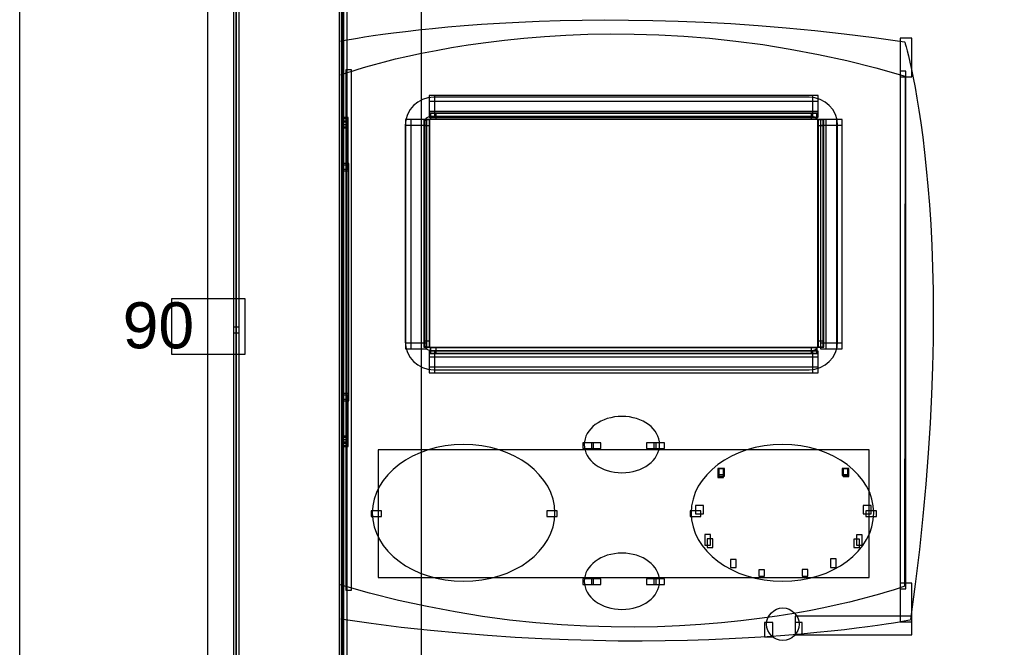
# Model space of a CAD drawing. Extents: x 0 to 566, y 0 to 372.
# Tile 8 of 24: x 0 to 175, y 102 to 214. Entities that reach past the tile are written whole.
import ezdxf

# ---------------------------------------------------------------- set-up
doc = ezdxf.new("R2010")
doc.units = 0
doc.layers.add('CAPA_1', color=7, linetype='CONTINUOUS')

# ---------------------------------------------------------------- blocks, each defined once
blk = doc.blocks.new('BLOCK_4')
at = {"layer": 'CAPA_1'}
blk.add_lwpolyline([(26.98, 154.4), (40.03, 154.4), (40.03, 164.25), (26.98, 164.25), (26.98, 154.4)], dxfattribs=at)
blk = doc.blocks.new('BLOCK_3')
at = {"layer": 'CAPA_1'}
blk.add_blockref('BLOCK_4', (0, 0), dxfattribs=at)
blk = doc.blocks.new('BLOCK_14')
at = {"layer": 'CAPA_1'}
blk.add_open_spline([(38.44, 158.72), (38.44, 158.72), (38.44, 158.72), (38.44, 158.72), (38.44, 158.72), (38.44, 286.28), (38.44, 286.28), (38.44, 286.28), (38.44, 158.72), (38.44, 158.72)], degree=3, knots=[0, 0, 0, 0, 1, 1, 1, 2, 2, 2, 3, 3, 3, 3], dxfattribs=at)
blk = doc.blocks.new('BLOCK_13')
at = {"layer": 'CAPA_1'}
blk.add_blockref('BLOCK_14', (0, 0), dxfattribs=at)
blk = doc.blocks.new('BLOCK_16')
at = {"layer": 'CAPA_1'}
blk.add_lwpolyline([(37.94, 158.22), (38.94, 158.22), (38.94, 286.78), (37.94, 286.78), (37.94, 158.22)], dxfattribs=at)
blk = doc.blocks.new('BLOCK_15')
at = {"layer": 'CAPA_1'}
blk.add_blockref('BLOCK_16', (0, 0), dxfattribs=at)
blk = doc.blocks.new('BLOCK_18')
at = {"layer": 'CAPA_1'}
blk.add_open_spline([(38.44, 31.16), (38.44, 31.16), (38.44, 31.16), (38.44, 31.16), (38.44, 31.16), (38.44, 158.72), (38.44, 158.72), (38.44, 158.72), (38.44, 31.16), (38.44, 31.16)], degree=3, knots=[0, 0, 0, 0, 1, 1, 1, 2, 2, 2, 3, 3, 3, 3], dxfattribs=at)
blk = doc.blocks.new('BLOCK_17')
at = {"layer": 'CAPA_1'}
blk.add_blockref('BLOCK_18', (0, 0), dxfattribs=at)
blk = doc.blocks.new('BLOCK_20')
at = {"layer": 'CAPA_1'}
blk.add_lwpolyline([(37.94, 30.66), (38.94, 30.66), (38.94, 159.22), (37.94, 159.22), (37.94, 30.66)], dxfattribs=at)
blk = doc.blocks.new('BLOCK_19')
at = {"layer": 'CAPA_1'}
blk.add_blockref('BLOCK_20', (0, 0), dxfattribs=at)
blk = doc.blocks.new('BLOCK_418')
at = {"layer": 'CAPA_1'}
blk.add_lwpolyline([(57.14, 30.66), (58.14, 30.66), (58.14, 286.78), (57.14, 286.78), (57.14, 30.66)], dxfattribs=at)
blk = doc.blocks.new('BLOCK_417')
at = {"layer": 'CAPA_1'}
blk.add_blockref('BLOCK_418', (0, 0), dxfattribs=at)
blk = doc.blocks.new('BLOCK_428')
at = {"layer": 'CAPA_1'}
blk.add_lwpolyline([(57.32, 138.24), (58.32, 138.24), (58.32, 147.17), (57.32, 147.17), (57.32, 138.24)], dxfattribs=at)
blk = doc.blocks.new('BLOCK_427')
at = {"layer": 'CAPA_1'}
blk.add_blockref('BLOCK_428', (0, 0), dxfattribs=at)
blk = doc.blocks.new('BLOCK_430')
at = {"layer": 'CAPA_1'}
blk.add_lwpolyline([(57.32, 187.27), (58.32, 187.27), (58.32, 196.21), (57.32, 196.21), (57.32, 187.27)], dxfattribs=at)
blk = doc.blocks.new('BLOCK_429')
at = {"layer": 'CAPA_1'}
blk.add_blockref('BLOCK_430', (0, 0), dxfattribs=at)
blk = doc.blocks.new('BLOCK_440')
at = {"layer": 'CAPA_1'}
blk.add_lwpolyline([(57.46, 146.46), (58.46, 146.46), (58.46, 187.99), (57.46, 187.99), (57.46, 146.46)], dxfattribs=at)
blk = doc.blocks.new('BLOCK_439')
at = {"layer": 'CAPA_1'}
blk.add_blockref('BLOCK_440', (0, 0), dxfattribs=at)
blk = doc.blocks.new('BLOCK_446')
at = {"layer": 'CAPA_1'}
blk.add_lwpolyline([(57.92, 112.57), (58.92, 112.57), (58.92, 204.87), (57.92, 204.87), (57.92, 112.57)], dxfattribs=at)
blk = doc.blocks.new('BLOCK_445')
at = {"layer": 'CAPA_1'}
blk.add_blockref('BLOCK_446', (0, 0), dxfattribs=at)
blk = doc.blocks.new('BLOCK_578')
at = {"layer": 'CAPA_1'}
blk.add_lwpolyline([(68.48, 155.39), (69.48, 155.39), (69.48, 196.07), (68.48, 196.07), (68.48, 155.39)], dxfattribs=at)
blk = doc.blocks.new('BLOCK_577')
at = {"layer": 'CAPA_1'}
blk.add_blockref('BLOCK_578', (0, 0), dxfattribs=at)
blk = doc.blocks.new('BLOCK_662')
at = {"layer": 'CAPA_1'}
blk.add_lwpolyline([(71.31, 155.39), (72.31, 155.39), (72.31, 196.07), (71.31, 196.07), (71.31, 155.39)], dxfattribs=at)
blk = doc.blocks.new('BLOCK_661')
at = {"layer": 'CAPA_1'}
blk.add_blockref('BLOCK_662', (0, 0), dxfattribs=at)
blk = doc.blocks.new('BLOCK_664')
at = {"layer": 'CAPA_1'}
blk.add_lwpolyline([(71.74, 155.67), (72.74, 155.67), (72.74, 196.07), (71.74, 196.07), (71.74, 155.67)], dxfattribs=at)
blk = doc.blocks.new('BLOCK_663')
at = {"layer": 'CAPA_1'}
blk.add_blockref('BLOCK_664', (0, 0), dxfattribs=at)
blk = doc.blocks.new('BLOCK_666')
at = {"layer": 'CAPA_1'}
blk.add_lwpolyline([(71.81, 155.74), (72.81, 155.74), (72.81, 196), (71.81, 196), (71.81, 155.74)], dxfattribs=at)
blk = doc.blocks.new('BLOCK_665')
at = {"layer": 'CAPA_1'}
blk.add_blockref('BLOCK_666', (0, 0), dxfattribs=at)
blk = doc.blocks.new('BLOCK_668')
at = {"layer": 'CAPA_1'}
blk.add_lwpolyline([(72.73, 196.49), (73.73, 196.49), (73.73, 200.32), (72.73, 200.32), (72.73, 196.49)], dxfattribs=at)
blk = doc.blocks.new('BLOCK_667')
at = {"layer": 'CAPA_1'}
blk.add_blockref('BLOCK_668', (0, 0), dxfattribs=at)
blk = doc.blocks.new('BLOCK_670')
at = {"layer": 'CAPA_1'}
blk.add_lwpolyline([(72.73, 151.13), (73.73, 151.13), (73.73, 154.97), (72.73, 154.97), (72.73, 151.13)], dxfattribs=at)
blk = doc.blocks.new('BLOCK_669')
at = {"layer": 'CAPA_1'}
blk.add_blockref('BLOCK_670', (0, 0), dxfattribs=at)
blk = doc.blocks.new('BLOCK_710')
at = {"layer": 'CAPA_1'}
blk.add_lwpolyline([(57.32, 146.17), (58.46, 146.17), (58.46, 147.46), (57.32, 147.46), (57.32, 146.17)], dxfattribs=at)
blk = doc.blocks.new('BLOCK_709')
at = {"layer": 'CAPA_1'}
blk.add_blockref('BLOCK_710', (0, 0), dxfattribs=at)
blk = doc.blocks.new('BLOCK_858')
at = {"layer": 'CAPA_1'}
blk.add_lwpolyline([(57.32, 186.99), (58.46, 186.99), (58.46, 188.27), (57.32, 188.27), (57.32, 186.99)], dxfattribs=at)
blk = doc.blocks.new('BLOCK_857')
at = {"layer": 'CAPA_1'}
blk.add_blockref('BLOCK_858', (0, 0), dxfattribs=at)
blk = doc.blocks.new('BLOCK_878')
at = {"layer": 'CAPA_1'}
blk.add_lwpolyline([(71.74, 155.67), (72.81, 155.67), (72.81, 156.74), (71.74, 156.74), (71.74, 155.67)], dxfattribs=at)
blk = doc.blocks.new('BLOCK_877')
at = {"layer": 'CAPA_1'}
blk.add_blockref('BLOCK_878', (0, 0), dxfattribs=at)
blk = doc.blocks.new('BLOCK_880')
at = {"layer": 'CAPA_1'}
blk.add_lwpolyline([(72.87, 154.54), (73.94, 154.54), (73.94, 155.61), (72.87, 155.61), (72.87, 154.54)], dxfattribs=at)
blk = doc.blocks.new('BLOCK_879')
at = {"layer": 'CAPA_1'}
blk.add_blockref('BLOCK_880', (0, 0), dxfattribs=at)
blk = doc.blocks.new('BLOCK_882')
at = {"layer": 'CAPA_1'}
blk.add_lwpolyline([(57.14, 138.05), (58.32, 138.05), (58.32, 139.24), (57.14, 139.24), (57.14, 138.05)], dxfattribs=at)
blk = doc.blocks.new('BLOCK_881')
at = {"layer": 'CAPA_1'}
blk.add_blockref('BLOCK_882', (0, 0), dxfattribs=at)
blk = doc.blocks.new('BLOCK_956')
at = {"layer": 'CAPA_1'}
blk.add_lwpolyline([(120.02, 126.06), (121.42, 126.06), (121.42, 127.54), (120.02, 127.54), (120.02, 126.06)], dxfattribs=at)
blk = doc.blocks.new('BLOCK_955')
at = {"layer": 'CAPA_1'}
blk.add_blockref('BLOCK_956', (0, 0), dxfattribs=at)
blk = doc.blocks.new('BLOCK_972')
at = {"layer": 'CAPA_1'}
blk.add_lwpolyline([(121.63, 120.52), (122.63, 120.52), (122.63, 122.44), (121.63, 122.44), (121.63, 120.52)], dxfattribs=at)
blk = doc.blocks.new('BLOCK_971')
at = {"layer": 'CAPA_1'}
blk.add_blockref('BLOCK_972', (0, 0), dxfattribs=at)
blk = doc.blocks.new('BLOCK_974')
at = {"layer": 'CAPA_1'}
blk.add_lwpolyline([(122.05, 120.14), (123.05, 120.14), (123.05, 121.64), (122.05, 121.64), (122.05, 120.14)], dxfattribs=at)
blk = doc.blocks.new('BLOCK_973')
at = {"layer": 'CAPA_1'}
blk.add_blockref('BLOCK_974', (0, 0), dxfattribs=at)
blk = doc.blocks.new('BLOCK_976')
at = {"layer": 'CAPA_1'}
blk.add_lwpolyline([(123.95, 132.53), (124.95, 132.53), (124.95, 134.16), (123.95, 134.16), (123.95, 132.53)], dxfattribs=at)
blk = doc.blocks.new('BLOCK_975')
at = {"layer": 'CAPA_1'}
blk.add_blockref('BLOCK_976', (0, 0), dxfattribs=at)
blk = doc.blocks.new('BLOCK_978')
at = {"layer": 'CAPA_1'}
blk.add_lwpolyline([(124.14, 132.76), (125.14, 132.76), (125.14, 134.06), (124.14, 134.06), (124.14, 132.76)], dxfattribs=at)
blk = doc.blocks.new('BLOCK_977')
at = {"layer": 'CAPA_1'}
blk.add_blockref('BLOCK_978', (0, 0), dxfattribs=at)
blk = doc.blocks.new('BLOCK_988')
at = {"layer": 'CAPA_1'}
blk.add_lwpolyline([(140.54, 196.13), (141.62, 196.13), (141.62, 197.2), (140.54, 197.2), (140.54, 196.13)], dxfattribs=at)
blk = doc.blocks.new('BLOCK_987')
at = {"layer": 'CAPA_1'}
blk.add_blockref('BLOCK_988', (0, 0), dxfattribs=at)
blk = doc.blocks.new('BLOCK_990')
at = {"layer": 'CAPA_1'}
blk.add_lwpolyline([(141.68, 195), (142.75, 195), (142.75, 196.07), (141.68, 196.07), (141.68, 195)], dxfattribs=at)
blk = doc.blocks.new('BLOCK_989')
at = {"layer": 'CAPA_1'}
blk.add_blockref('BLOCK_990', (0, 0), dxfattribs=at)
blk = doc.blocks.new('BLOCK_996')
at = {"layer": 'CAPA_1'}
blk.add_lwpolyline([(101.5, 113.57), (103.21, 113.57), (103.21, 114.57), (101.5, 114.57), (101.5, 113.57)], dxfattribs=at)
blk = doc.blocks.new('BLOCK_995')
at = {"layer": 'CAPA_1'}
blk.add_blockref('BLOCK_996', (0, 0), dxfattribs=at)
blk = doc.blocks.new('BLOCK_998')
at = {"layer": 'CAPA_1'}
blk.add_lwpolyline([(100.01, 113.57), (101.86, 113.57), (101.86, 114.57), (100.01, 114.57), (100.01, 113.57)], dxfattribs=at)
blk = doc.blocks.new('BLOCK_997')
at = {"layer": 'CAPA_1'}
blk.add_blockref('BLOCK_998', (0, 0), dxfattribs=at)
blk = doc.blocks.new('BLOCK_1000')
at = {"layer": 'CAPA_1'}
blk.add_lwpolyline([(111.27, 113.57), (112.98, 113.57), (112.98, 114.57), (111.27, 114.57), (111.27, 113.57)], dxfattribs=at)
blk = doc.blocks.new('BLOCK_999')
at = {"layer": 'CAPA_1'}
blk.add_blockref('BLOCK_1000', (0, 0), dxfattribs=at)
blk = doc.blocks.new('BLOCK_1002')
at = {"layer": 'CAPA_1'}
blk.add_lwpolyline([(112.62, 113.57), (114.48, 113.57), (114.48, 114.57), (112.62, 114.57), (112.62, 113.57)], dxfattribs=at)
blk = doc.blocks.new('BLOCK_1001')
at = {"layer": 'CAPA_1'}
blk.add_blockref('BLOCK_1002', (0, 0), dxfattribs=at)
blk = doc.blocks.new('BLOCK_1004')
at = {"layer": 'CAPA_1'}
blk.add_lwpolyline([(123.95, 133.06), (125.14, 133.06), (125.14, 134.15), (123.95, 134.15), (123.95, 133.06)], dxfattribs=at)
blk = doc.blocks.new('BLOCK_1003')
at = {"layer": 'CAPA_1'}
blk.add_blockref('BLOCK_1004', (0, 0), dxfattribs=at)
blk = doc.blocks.new('BLOCK_1010')
at = {"layer": 'CAPA_1'}
blk.add_lwpolyline([(57.14, 195.21), (58.32, 195.21), (58.32, 196.4), (57.14, 196.4), (57.14, 195.21)], dxfattribs=at)
blk = doc.blocks.new('BLOCK_1009')
at = {"layer": 'CAPA_1'}
blk.add_blockref('BLOCK_1010', (0, 0), dxfattribs=at)
blk = doc.blocks.new('BLOCK_1016')
at = {"layer": 'CAPA_1'}
blk.add_lwpolyline([(126.23, 116.59), (127.23, 116.59), (127.23, 117.98), (126.23, 117.98), (126.23, 116.59)], dxfattribs=at)
blk = doc.blocks.new('BLOCK_1015')
at = {"layer": 'CAPA_1'}
blk.add_blockref('BLOCK_1016', (0, 0), dxfattribs=at)
blk = doc.blocks.new('BLOCK_1022')
at = {"layer": 'CAPA_1'}
blk.add_lwpolyline([(131.26, 115.05), (132.26, 115.05), (132.26, 116.17), (131.26, 116.17), (131.26, 115.05)], dxfattribs=at)
blk = doc.blocks.new('BLOCK_1021')
at = {"layer": 'CAPA_1'}
blk.add_blockref('BLOCK_1022', (0, 0), dxfattribs=at)
blk = doc.blocks.new('BLOCK_1062')
at = {"layer": 'CAPA_1'}
blk.add_lwpolyline([(62.38, 125.62), (64.23, 125.62), (64.23, 126.62), (62.38, 126.62), (62.38, 125.62)], dxfattribs=at)
blk = doc.blocks.new('BLOCK_1061')
at = {"layer": 'CAPA_1'}
blk.add_blockref('BLOCK_1062', (0, 0), dxfattribs=at)
blk = doc.blocks.new('BLOCK_1064')
at = {"layer": 'CAPA_1'}
blk.add_lwpolyline([(93.57, 125.62), (95.42, 125.62), (95.42, 126.62), (93.57, 126.62), (93.57, 125.62)], dxfattribs=at)
blk = doc.blocks.new('BLOCK_1063')
at = {"layer": 'CAPA_1'}
blk.add_blockref('BLOCK_1064', (0, 0), dxfattribs=at)
blk = doc.blocks.new('BLOCK_1066')
at = {"layer": 'CAPA_1'}
blk.add_lwpolyline([(119.07, 125.62), (120.92, 125.62), (120.92, 126.62), (119.07, 126.62), (119.07, 125.62)], dxfattribs=at)
blk = doc.blocks.new('BLOCK_1065')
at = {"layer": 'CAPA_1'}
blk.add_blockref('BLOCK_1066', (0, 0), dxfattribs=at)
blk = doc.blocks.new('BLOCK_1068')
at = {"layer": 'CAPA_1'}
blk.add_lwpolyline([(150.26, 125.62), (152.11, 125.62), (152.11, 126.62), (150.26, 126.62), (150.26, 125.62)], dxfattribs=at)
blk = doc.blocks.new('BLOCK_1067')
at = {"layer": 'CAPA_1'}
blk.add_blockref('BLOCK_1068', (0, 0), dxfattribs=at)
blk = doc.blocks.new('BLOCK_1070')
at = {"layer": 'CAPA_1'}
blk.add_lwpolyline([(71.74, 195), (72.81, 195), (72.81, 196.07), (71.74, 196.07), (71.74, 195)], dxfattribs=at)
blk = doc.blocks.new('BLOCK_1069')
at = {"layer": 'CAPA_1'}
blk.add_blockref('BLOCK_1070', (0, 0), dxfattribs=at)
blk = doc.blocks.new('BLOCK_1072')
at = {"layer": 'CAPA_1'}
blk.add_lwpolyline([(72.87, 196.13), (73.94, 196.13), (73.94, 197.2), (72.87, 197.2), (72.87, 196.13)], dxfattribs=at)
blk = doc.blocks.new('BLOCK_1071')
at = {"layer": 'CAPA_1'}
blk.add_blockref('BLOCK_1072', (0, 0), dxfattribs=at)
blk = doc.blocks.new('BLOCK_1098')
at = {"layer": 'CAPA_1'}
blk.add_lwpolyline([(138.92, 115.05), (139.92, 115.05), (139.92, 116.23), (138.92, 116.23), (138.92, 115.05)], dxfattribs=at)
blk = doc.blocks.new('BLOCK_1097')
at = {"layer": 'CAPA_1'}
blk.add_blockref('BLOCK_1098', (0, 0), dxfattribs=at)
blk = doc.blocks.new('BLOCK_1100')
at = {"layer": 'CAPA_1'}
blk.add_lwpolyline([(140.76, 196.49), (141.76, 196.49), (141.76, 200.32), (140.76, 200.32), (140.76, 196.49)], dxfattribs=at)
blk = doc.blocks.new('BLOCK_1099')
at = {"layer": 'CAPA_1'}
blk.add_blockref('BLOCK_1100', (0, 0), dxfattribs=at)
blk = doc.blocks.new('BLOCK_1102')
at = {"layer": 'CAPA_1'}
blk.add_lwpolyline([(140.76, 151.13), (141.76, 151.13), (141.76, 154.97), (140.76, 154.97), (140.76, 151.13)], dxfattribs=at)
blk = doc.blocks.new('BLOCK_1101')
at = {"layer": 'CAPA_1'}
blk.add_blockref('BLOCK_1102', (0, 0), dxfattribs=at)
blk = doc.blocks.new('BLOCK_1104')
at = {"layer": 'CAPA_1'}
blk.add_lwpolyline([(141.68, 155.74), (142.68, 155.74), (142.68, 196), (141.68, 196), (141.68, 155.74)], dxfattribs=at)
blk = doc.blocks.new('BLOCK_1103')
at = {"layer": 'CAPA_1'}
blk.add_blockref('BLOCK_1104', (0, 0), dxfattribs=at)
blk = doc.blocks.new('BLOCK_1106')
at = {"layer": 'CAPA_1'}
blk.add_lwpolyline([(141.75, 155.67), (142.75, 155.67), (142.75, 196.07), (141.75, 196.07), (141.75, 155.67)], dxfattribs=at)
blk = doc.blocks.new('BLOCK_1105')
at = {"layer": 'CAPA_1'}
blk.add_blockref('BLOCK_1106', (0, 0), dxfattribs=at)
blk = doc.blocks.new('BLOCK_1108')
at = {"layer": 'CAPA_1'}
blk.add_lwpolyline([(142.18, 155.39), (143.18, 155.39), (143.18, 196.07), (142.18, 196.07), (142.18, 155.39)], dxfattribs=at)
blk = doc.blocks.new('BLOCK_1107')
at = {"layer": 'CAPA_1'}
blk.add_blockref('BLOCK_1108', (0, 0), dxfattribs=at)
blk = doc.blocks.new('BLOCK_1110')
at = {"layer": 'CAPA_1'}
blk.add_lwpolyline([(143.95, 116.59), (144.95, 116.59), (144.95, 118.08), (143.95, 118.08), (143.95, 116.59)], dxfattribs=at)
blk = doc.blocks.new('BLOCK_1109')
at = {"layer": 'CAPA_1'}
blk.add_blockref('BLOCK_1110', (0, 0), dxfattribs=at)
blk = doc.blocks.new('BLOCK_1112')
at = {"layer": 'CAPA_1'}
blk.add_lwpolyline([(145.01, 155.39), (146.01, 155.39), (146.01, 196.07), (145.01, 196.07), (145.01, 155.39)], dxfattribs=at)
blk = doc.blocks.new('BLOCK_1111')
at = {"layer": 'CAPA_1'}
blk.add_blockref('BLOCK_1112', (0, 0), dxfattribs=at)
blk = doc.blocks.new('BLOCK_1114')
at = {"layer": 'CAPA_1'}
blk.add_lwpolyline([(146.04, 132.87), (147.04, 132.87), (147.04, 134.06), (146.04, 134.06), (146.04, 132.87)], dxfattribs=at)
blk = doc.blocks.new('BLOCK_1113')
at = {"layer": 'CAPA_1'}
blk.add_blockref('BLOCK_1114', (0, 0), dxfattribs=at)
blk = doc.blocks.new('BLOCK_1116')
at = {"layer": 'CAPA_1'}
blk.add_lwpolyline([(146.23, 132.7), (147.23, 132.7), (147.23, 134.16), (146.23, 134.16), (146.23, 132.7)], dxfattribs=at)
blk = doc.blocks.new('BLOCK_1115')
at = {"layer": 'CAPA_1'}
blk.add_blockref('BLOCK_1116', (0, 0), dxfattribs=at)
blk = doc.blocks.new('BLOCK_1148')
at = {"layer": 'CAPA_1'}
blk.add_lwpolyline([(101.5, 137.67), (103.21, 137.67), (103.21, 138.67), (101.5, 138.67), (101.5, 137.67)], dxfattribs=at)
blk = doc.blocks.new('BLOCK_1147')
at = {"layer": 'CAPA_1'}
blk.add_blockref('BLOCK_1148', (0, 0), dxfattribs=at)
blk = doc.blocks.new('BLOCK_1150')
at = {"layer": 'CAPA_1'}
blk.add_lwpolyline([(100.01, 137.67), (101.86, 137.67), (101.86, 138.67), (100.01, 138.67), (100.01, 137.67)], dxfattribs=at)
blk = doc.blocks.new('BLOCK_1149')
at = {"layer": 'CAPA_1'}
blk.add_blockref('BLOCK_1150', (0, 0), dxfattribs=at)
blk = doc.blocks.new('BLOCK_1152')
at = {"layer": 'CAPA_1'}
blk.add_lwpolyline([(111.27, 137.67), (112.98, 137.67), (112.98, 138.67), (111.27, 138.67), (111.27, 137.67)], dxfattribs=at)
blk = doc.blocks.new('BLOCK_1151')
at = {"layer": 'CAPA_1'}
blk.add_blockref('BLOCK_1152', (0, 0), dxfattribs=at)
blk = doc.blocks.new('BLOCK_1154')
at = {"layer": 'CAPA_1'}
blk.add_lwpolyline([(112.62, 137.67), (114.48, 137.67), (114.48, 138.67), (112.62, 138.67), (112.62, 137.67)], dxfattribs=at)
blk = doc.blocks.new('BLOCK_1153')
at = {"layer": 'CAPA_1'}
blk.add_blockref('BLOCK_1154', (0, 0), dxfattribs=at)
blk = doc.blocks.new('BLOCK_1156')
at = {"layer": 'CAPA_1'}
blk.add_lwpolyline([(57.14, 138.66), (58.32, 138.66), (58.32, 139.66), (57.14, 139.66), (57.14, 138.66)], dxfattribs=at)
blk = doc.blocks.new('BLOCK_1155')
at = {"layer": 'CAPA_1'}
blk.add_blockref('BLOCK_1156', (0, 0), dxfattribs=at)
blk = doc.blocks.new('BLOCK_1158')
at = {"layer": 'CAPA_1'}
blk.add_lwpolyline([(57.14, 138.85), (58.32, 138.85), (58.32, 139.85), (57.14, 139.85), (57.14, 138.85)], dxfattribs=at)
blk = doc.blocks.new('BLOCK_1157')
at = {"layer": 'CAPA_1'}
blk.add_blockref('BLOCK_1158', (0, 0), dxfattribs=at)
blk = doc.blocks.new('BLOCK_1162')
at = {"layer": 'CAPA_1'}
blk.add_lwpolyline([(140.54, 154.54), (141.62, 154.54), (141.62, 155.61), (140.54, 155.61), (140.54, 154.54)], dxfattribs=at)
blk = doc.blocks.new('BLOCK_1161')
at = {"layer": 'CAPA_1'}
blk.add_blockref('BLOCK_1162', (0, 0), dxfattribs=at)
blk = doc.blocks.new('BLOCK_1186')
at = {"layer": 'CAPA_1'}
blk.add_lwpolyline([(148.13, 120.14), (149.13, 120.14), (149.13, 121.57), (148.13, 121.57), (148.13, 120.14)], dxfattribs=at)
blk = doc.blocks.new('BLOCK_1185')
at = {"layer": 'CAPA_1'}
blk.add_blockref('BLOCK_1186', (0, 0), dxfattribs=at)
blk = doc.blocks.new('BLOCK_1188')
at = {"layer": 'CAPA_1'}
blk.add_lwpolyline([(148.56, 120.52), (149.56, 120.52), (149.56, 122.39), (148.56, 122.39), (148.56, 120.52)], dxfattribs=at)
blk = doc.blocks.new('BLOCK_1187')
at = {"layer": 'CAPA_1'}
blk.add_blockref('BLOCK_1188', (0, 0), dxfattribs=at)
blk = doc.blocks.new('BLOCK_1196')
at = {"layer": 'CAPA_1'}
blk.add_lwpolyline([(156.35, 112.8), (157.35, 112.8), (157.35, 204.63), (156.35, 204.63), (156.35, 112.8)], dxfattribs=at)
blk = doc.blocks.new('BLOCK_1195')
at = {"layer": 'CAPA_1'}
blk.add_blockref('BLOCK_1196', (0, 0), dxfattribs=at)
blk = doc.blocks.new('BLOCK_1202')
at = {"layer": 'CAPA_1'}
blk.add_lwpolyline([(156.35, 203.63), (158.4, 203.63), (158.4, 210.52), (156.35, 210.52), (156.35, 203.63)], dxfattribs=at)
blk = doc.blocks.new('BLOCK_1201')
at = {"layer": 'CAPA_1'}
blk.add_blockref('BLOCK_1202', (0, 0), dxfattribs=at)
blk = doc.blocks.new('BLOCK_1238')
at = {"layer": 'CAPA_1'}
blk.add_lwpolyline([(72.73, 151.13), (141.76, 151.13), (141.76, 152.13), (72.73, 152.13), (72.73, 151.13)], dxfattribs=at)
blk = doc.blocks.new('BLOCK_1237')
at = {"layer": 'CAPA_1'}
blk.add_blockref('BLOCK_1238', (0, 0), dxfattribs=at)
blk = doc.blocks.new('BLOCK_1240')
at = {"layer": 'CAPA_1'}
blk.add_lwpolyline([(72.73, 153.97), (141.76, 153.97), (141.76, 154.97), (72.73, 154.97), (72.73, 153.97)], dxfattribs=at)
blk = doc.blocks.new('BLOCK_1239')
at = {"layer": 'CAPA_1'}
blk.add_blockref('BLOCK_1240', (0, 0), dxfattribs=at)
blk = doc.blocks.new('BLOCK_1242')
at = {"layer": 'CAPA_1'}
blk.add_lwpolyline([(72.87, 154.54), (141.62, 154.54), (141.62, 155.54), (72.87, 155.54), (72.87, 154.54)], dxfattribs=at)
blk = doc.blocks.new('BLOCK_1241')
at = {"layer": 'CAPA_1'}
blk.add_blockref('BLOCK_1242', (0, 0), dxfattribs=at)
blk = doc.blocks.new('BLOCK_1244')
at = {"layer": 'CAPA_1'}
blk.add_lwpolyline([(72.94, 154.61), (141.54, 154.61), (141.54, 155.61), (72.94, 155.61), (72.94, 154.61)], dxfattribs=at)
blk = doc.blocks.new('BLOCK_1243')
at = {"layer": 'CAPA_1'}
blk.add_blockref('BLOCK_1244', (0, 0), dxfattribs=at)
blk = doc.blocks.new('BLOCK_1246')
at = {"layer": 'CAPA_1'}
blk.add_lwpolyline([(142.18, 155.39), (146.01, 155.39), (146.01, 156.39), (142.18, 156.39), (142.18, 155.39)], dxfattribs=at)
blk = doc.blocks.new('BLOCK_1245')
at = {"layer": 'CAPA_1'}
blk.add_blockref('BLOCK_1246', (0, 0), dxfattribs=at)
blk = doc.blocks.new('BLOCK_1248')
at = {"layer": 'CAPA_1'}
blk.add_lwpolyline([(68.48, 155.39), (72.31, 155.39), (72.31, 156.39), (68.48, 156.39), (68.48, 155.39)], dxfattribs=at)
blk = doc.blocks.new('BLOCK_1247')
at = {"layer": 'CAPA_1'}
blk.add_blockref('BLOCK_1248', (0, 0), dxfattribs=at)
blk = doc.blocks.new('BLOCK_1250')
at = {"layer": 'CAPA_1'}
blk.add_lwpolyline([(141.68, 155.67), (142.75, 155.67), (142.75, 156.74), (141.68, 156.74), (141.68, 155.67)], dxfattribs=at)
blk = doc.blocks.new('BLOCK_1249')
at = {"layer": 'CAPA_1'}
blk.add_blockref('BLOCK_1250', (0, 0), dxfattribs=at)
blk = doc.blocks.new('BLOCK_1256')
at = {"layer": 'CAPA_1'}
blk.add_lwpolyline([(156.35, 106.92), (158.4, 106.92), (158.4, 113.8), (156.35, 113.8), (156.35, 106.92)], dxfattribs=at)
blk = doc.blocks.new('BLOCK_1255')
at = {"layer": 'CAPA_1'}
blk.add_blockref('BLOCK_1256', (0, 0), dxfattribs=at)
blk = doc.blocks.new('BLOCK_1350')
at = {"layer": 'CAPA_1'}
blk.add_lwpolyline([(149.76, 126.06), (151.16, 126.06), (151.16, 127.54), (149.76, 127.54), (149.76, 126.06)], dxfattribs=at)
blk = doc.blocks.new('BLOCK_1349')
at = {"layer": 'CAPA_1'}
blk.add_blockref('BLOCK_1350', (0, 0), dxfattribs=at)
blk = doc.blocks.new('BLOCK_1370')
at = {"layer": 'CAPA_1'}
blk.add_lwpolyline([(146.04, 133.06), (147.23, 133.06), (147.23, 134.15), (146.04, 134.15), (146.04, 133.06)], dxfattribs=at)
blk = doc.blocks.new('BLOCK_1369')
at = {"layer": 'CAPA_1'}
blk.add_blockref('BLOCK_1370', (0, 0), dxfattribs=at)
blk = doc.blocks.new('BLOCK_1426')
at = {"layer": 'CAPA_1'}
blk.add_lwpolyline([(57.14, 194.6), (58.32, 194.6), (58.32, 195.6), (57.14, 195.6), (57.14, 194.6)], dxfattribs=at)
blk = doc.blocks.new('BLOCK_1425')
at = {"layer": 'CAPA_1'}
blk.add_blockref('BLOCK_1426', (0, 0), dxfattribs=at)
blk = doc.blocks.new('BLOCK_1428')
at = {"layer": 'CAPA_1'}
blk.add_lwpolyline([(57.14, 194.79), (58.32, 194.79), (58.32, 195.79), (57.14, 195.79), (57.14, 194.79)], dxfattribs=at)
blk = doc.blocks.new('BLOCK_1427')
at = {"layer": 'CAPA_1'}
blk.add_blockref('BLOCK_1428', (0, 0), dxfattribs=at)
blk = doc.blocks.new('BLOCK_1430')
at = {"layer": 'CAPA_1'}
blk.add_lwpolyline([(142.18, 195.07), (146.01, 195.07), (146.01, 196.07), (142.18, 196.07), (142.18, 195.07)], dxfattribs=at)
blk = doc.blocks.new('BLOCK_1429')
at = {"layer": 'CAPA_1'}
blk.add_blockref('BLOCK_1430', (0, 0), dxfattribs=at)
blk = doc.blocks.new('BLOCK_1432')
at = {"layer": 'CAPA_1'}
blk.add_lwpolyline([(68.48, 195.07), (72.31, 195.07), (72.31, 196.07), (68.48, 196.07), (68.48, 195.07)], dxfattribs=at)
blk = doc.blocks.new('BLOCK_1431')
at = {"layer": 'CAPA_1'}
blk.add_blockref('BLOCK_1432', (0, 0), dxfattribs=at)
blk = doc.blocks.new('BLOCK_1434')
at = {"layer": 'CAPA_1'}
blk.add_lwpolyline([(72.94, 196.13), (141.54, 196.13), (141.54, 197.13), (72.94, 197.13), (72.94, 196.13)], dxfattribs=at)
blk = doc.blocks.new('BLOCK_1433')
at = {"layer": 'CAPA_1'}
blk.add_blockref('BLOCK_1434', (0, 0), dxfattribs=at)
blk = doc.blocks.new('BLOCK_1436')
at = {"layer": 'CAPA_1'}
blk.add_lwpolyline([(72.87, 196.2), (141.62, 196.2), (141.62, 197.2), (72.87, 197.2), (72.87, 196.2)], dxfattribs=at)
blk = doc.blocks.new('BLOCK_1435')
at = {"layer": 'CAPA_1'}
blk.add_blockref('BLOCK_1436', (0, 0), dxfattribs=at)
blk = doc.blocks.new('BLOCK_1438')
at = {"layer": 'CAPA_1'}
blk.add_lwpolyline([(72.73, 196.49), (141.76, 196.49), (141.76, 197.49), (72.73, 197.49), (72.73, 196.49)], dxfattribs=at)
blk = doc.blocks.new('BLOCK_1437')
at = {"layer": 'CAPA_1'}
blk.add_blockref('BLOCK_1438', (0, 0), dxfattribs=at)
blk = doc.blocks.new('BLOCK_1440')
at = {"layer": 'CAPA_1'}
blk.add_lwpolyline([(72.73, 199.32), (141.76, 199.32), (141.76, 200.32), (72.73, 200.32), (72.73, 199.32)], dxfattribs=at)
blk = doc.blocks.new('BLOCK_1439')
at = {"layer": 'CAPA_1'}
blk.add_blockref('BLOCK_1440', (0, 0), dxfattribs=at)
blk = doc.blocks.new('BLOCK_2160')
at = {"layer": 'CAPA_1'}
blk.add_lwpolyline([(57.34, 30.74), (487.85, 30.74), (487.85, 286.7), (57.34, 286.7), (57.34, 30.74)], dxfattribs=at)
blk = doc.blocks.new('BLOCK_2159')
at = {"layer": 'CAPA_1'}
blk.add_blockref('BLOCK_2160', (0, 0), dxfattribs=at)
blk = doc.blocks.new('BLOCK_2182')
at = {"layer": 'CAPA_1'}
blk.add_lwpolyline([(137.68, 104.63), (158.4, 104.63), (158.4, 107.92), (137.68, 107.92), (137.68, 104.63)], dxfattribs=at)
blk = doc.blocks.new('BLOCK_2181')
at = {"layer": 'CAPA_1'}
blk.add_blockref('BLOCK_2182', (0, 0), dxfattribs=at)
blk = doc.blocks.new('BLOCK_2184')
at = {"layer": 'CAPA_1'}
blk.add_lwpolyline([(132.25, 104.25), (133.7, 104.25), (133.7, 106.78), (132.25, 106.78), (132.25, 104.25)], dxfattribs=at)
blk = doc.blocks.new('BLOCK_2183')
at = {"layer": 'CAPA_1'}
blk.add_blockref('BLOCK_2184', (0, 0), dxfattribs=at)
blk = doc.blocks.new('BLOCK_2186')
at = {"layer": 'CAPA_1'}
blk.add_lwpolyline([(137.68, 104.63), (138.92, 104.63), (138.92, 106.78), (137.68, 106.78), (137.68, 104.63)], dxfattribs=at)
blk = doc.blocks.new('BLOCK_2185')
at = {"layer": 'CAPA_1'}
blk.add_blockref('BLOCK_2186', (0, 0), dxfattribs=at)
blk = doc.blocks.new('BLOCK_2188')
at = {"layer": 'CAPA_1'}
blk.add_lwpolyline([(71.31, 42), (480.33, 42), (480.33, 275.44), (71.31, 275.44), (71.31, 42)], dxfattribs=at)
blk = doc.blocks.new('BLOCK_2187')
at = {"layer": 'CAPA_1'}
blk.add_blockref('BLOCK_2188', (0, 0), dxfattribs=at)
blk = doc.blocks.new('BLOCK_2254')
at = {"layer": 'CAPA_1'}
blk.add_lwpolyline([(63.66, 114.78), (150.83, 114.78), (150.83, 137.46), (63.66, 137.46), (63.66, 114.78)], dxfattribs=at)
blk = doc.blocks.new('BLOCK_2253')
at = {"layer": 'CAPA_1'}
blk.add_blockref('BLOCK_2254', (0, 0), dxfattribs=at)
blk = doc.blocks.new('BLOCK_2')
at = {"layer": 'CAPA_1'}
blk.add_lwpolyline([(0, 372), (566.5, 372), (566.5, 0), (0, 0), (0, 372)], dxfattribs=at)
for name in ['BLOCK_15', 'BLOCK_417', 'BLOCK_13', 'BLOCK_2159', 'BLOCK_2187', 'BLOCK_1201', 'BLOCK_445', 'BLOCK_1195', 'BLOCK_667', 'BLOCK_1439', 'BLOCK_1099', 'BLOCK_1009', 'BLOCK_429', 'BLOCK_577', 'BLOCK_1431', 'BLOCK_661', 'BLOCK_663', 'BLOCK_1069', 'BLOCK_665', 'BLOCK_1437', 'BLOCK_1071', 'BLOCK_1435', 'BLOCK_1433', 'BLOCK_987', 'BLOCK_989', 'BLOCK_1103', 'BLOCK_1105', 'BLOCK_1107', 'BLOCK_1429', 'BLOCK_1111', 'BLOCK_1427', 'BLOCK_1425', 'BLOCK_857', 'BLOCK_439', 'BLOCK_3', 'BLOCK_19', 'BLOCK_17', 'BLOCK_1247', 'BLOCK_877', 'BLOCK_879', 'BLOCK_1243', 'BLOCK_1161', 'BLOCK_1249', 'BLOCK_1245', 'BLOCK_669', 'BLOCK_1239', 'BLOCK_1241', 'BLOCK_1101', 'BLOCK_1237', 'BLOCK_709', 'BLOCK_427', 'BLOCK_1157', 'BLOCK_1155', 'BLOCK_881', 'BLOCK_1149', 'BLOCK_1147', 'BLOCK_1151', 'BLOCK_1153', 'BLOCK_2253', 'BLOCK_975', 'BLOCK_1003', 'BLOCK_977', 'BLOCK_1369', 'BLOCK_1113', 'BLOCK_1115', 'BLOCK_1061', 'BLOCK_1063', 'BLOCK_1065', 'BLOCK_955', 'BLOCK_1349', 'BLOCK_1067', 'BLOCK_971', 'BLOCK_1187', 'BLOCK_973', 'BLOCK_1185', 'BLOCK_1015', 'BLOCK_1109', 'BLOCK_1021', 'BLOCK_1097', 'BLOCK_997', 'BLOCK_995', 'BLOCK_999', 'BLOCK_1001', 'BLOCK_1255', 'BLOCK_2183', 'BLOCK_2181', 'BLOCK_2185']:
    blk.add_blockref(name, (0, 0), dxfattribs=at)
blk = doc.blocks.new('*U2270')
at = {"layer": 'CAPA_1', "color": 250}
for points in [[(57.53, 30.67), (56.78, 286.5), (57.53, 287.25)], [(56.78, 31.42), (56.78, 286.5), (57.53, 30.67)]]:
    blk.add_solid(points, dxfattribs=at)
blk = doc.blocks.new('BLOCK_2255')
at = {"layer": 'CAPA_1'}
for points in [[(0, 372), (566.5, 372), (566.5, 0), (0, 0), (0, 372)], [(256.17, 31.42), (57.53, 31.42), (57.53, 286.5), (256.17, 286.5), (256.17, 31.42)]]:
    blk.add_lwpolyline(points, dxfattribs=at)
for points, knots in [([(256.17, 287.25), (256.17, 287.25), (57.53, 287.25), (57.53, 287.25), (57.12, 287.25), (56.78, 286.91), (56.78, 286.5), (56.78, 286.5), (56.78, 31.42), (56.78, 31.42), (56.78, 31), (57.12, 30.67), (57.53, 30.67), (57.53, 30.67), (256.17, 30.67), (256.17, 30.67), (256.58, 30.67), (256.92, 31), (256.92, 31.42), (256.92, 31.42), (256.92, 286.5), (256.92, 286.5), (256.92, 286.91), (256.58, 287.25), (256.17, 287.25)], [0, 0, 0, 0, 1, 1, 1, 2, 2, 2, 3, 3, 3, 4, 4, 4, 5, 5, 5, 6, 6, 6, 7, 7, 7, 8, 8, 8, 8]), ([(138.38, 106.5), (138.38, 108.09), (137.09, 109.38), (135.5, 109.38), (133.91, 109.38), (132.62, 108.09), (132.62, 106.5), (132.62, 104.91), (133.91, 103.62), (135.5, 103.62), (137.09, 103.62), (138.38, 104.91), (138.38, 106.5)], [0, 0, 0, 0, 1, 1, 1, 2, 2, 2, 3, 3, 3, 4, 4, 4, 4])]:
    blk.add_open_spline(points, degree=3, knots=knots, dxfattribs=at)
at = {"layer": 'CAPA_1', "color": 250}
for points, knots in [([(57, 204), (57, 204), (101.12, 220.5), (157.25, 203.75), (157.25, 203.75), (157.12, 113.24), (157.12, 113.24), (157.12, 113.24), (113, 96.74), (56.88, 113.49)], [0, 0, 0, 0, 1, 1, 1, 2, 2, 2, 3, 3, 3, 3]), ([(57, 210), (57, 210), (98.88, 218.5), (157.12, 209.88), (157.12, 209.88), (167.83, 175.67), (158.17, 107.33)], [0, 0, 0, 0, 1, 1, 1, 2, 2, 2, 2]), ([(145.22, 156.66), (145.22, 153.89), (142.96, 151.66), (140.18, 151.66), (140.18, 151.66), (73.51, 151.66), (73.51, 151.66), (70.73, 151.66), (68.47, 153.89), (68.47, 156.66), (68.47, 156.66), (68.47, 195.03), (68.47, 195.03), (68.47, 197.79), (70.73, 200.03), (73.51, 200.03), (73.51, 200.03), (140.18, 200.03), (140.18, 200.03), (142.96, 200.03), (145.22, 197.79), (145.22, 195.03), (145.22, 195.03), (145.22, 156.66), (145.22, 156.66)], [0, 0, 0, 0, 1, 1, 1, 2, 2, 2, 3, 3, 3, 4, 4, 4, 5, 5, 5, 6, 6, 6, 7, 7, 7, 8, 8, 8, 8]), ([(141.78, 156.09), (141.78, 155.54), (141.33, 155.09), (140.78, 155.09), (140.78, 155.09), (72.91, 155.09), (72.91, 155.09), (72.35, 155.09), (71.91, 155.54), (71.91, 156.09), (71.91, 156.09), (71.91, 195.59), (71.91, 195.59), (71.91, 196.15), (72.35, 196.59), (72.91, 196.59), (72.91, 196.59), (140.78, 196.59), (140.78, 196.59), (141.33, 196.59), (141.78, 196.15), (141.78, 195.59), (141.78, 195.59), (141.78, 156.09), (141.78, 156.09)], [0, 0, 0, 0, 1, 1, 1, 2, 2, 2, 3, 3, 3, 4, 4, 4, 5, 5, 5, 6, 6, 6, 7, 7, 7, 8, 8, 8, 8]), ([(113.62, 138.38), (113.62, 135.61), (110.63, 133.38), (106.94, 133.38), (103.24, 133.38), (100.25, 135.61), (100.25, 138.38), (100.25, 141.14), (103.24, 143.38), (106.94, 143.38), (110.63, 143.38), (113.62, 141.14), (113.62, 138.38)], [0, 0, 0, 0, 1, 1, 1, 2, 2, 2, 3, 3, 3, 4, 4, 4, 4]), ([(95.03, 126.25), (95.03, 119.55), (87.77, 114.12), (78.81, 114.12), (69.86, 114.12), (62.6, 119.55), (62.6, 126.25), (62.6, 132.95), (69.86, 138.38), (78.81, 138.38), (87.77, 138.38), (95.03, 132.95), (95.03, 126.25)], [0, 0, 0, 0, 1, 1, 1, 2, 2, 2, 3, 3, 3, 4, 4, 4, 4]), ([(151.65, 126.25), (151.65, 119.55), (144.39, 114.12), (135.44, 114.12), (126.48, 114.12), (119.22, 119.55), (119.22, 126.25), (119.22, 132.95), (126.48, 138.38), (135.44, 138.38), (144.39, 138.38), (151.65, 132.95), (151.65, 126.25)], [0, 0, 0, 0, 1, 1, 1, 2, 2, 2, 3, 3, 3, 4, 4, 4, 4]), ([(113.62, 114.12), (113.62, 111.36), (110.63, 109.12), (106.94, 109.12), (103.24, 109.12), (100.25, 111.36), (100.25, 114.12), (100.25, 116.89), (103.24, 119.12), (106.94, 119.12), (110.63, 119.12), (113.62, 116.89), (113.62, 114.12)], [0, 0, 0, 0, 1, 1, 1, 2, 2, 2, 3, 3, 3, 4, 4, 4, 4]), ([(138.38, 106.5), (138.38, 108.09), (137.09, 109.38), (135.5, 109.38), (133.91, 109.38), (132.62, 108.09), (132.62, 106.5), (132.62, 104.91), (133.91, 103.62), (135.5, 103.62), (137.09, 103.62), (138.38, 104.91), (138.38, 106.5)], [0, 0, 0, 0, 1, 1, 1, 2, 2, 2, 3, 3, 3, 4, 4, 4, 4])]:
    blk.add_open_spline(points, degree=3, knots=knots, dxfattribs=at)
blk.add_open_spline([(158.17, 107.24), (158.17, 107.24), (115.25, 98.74), (57, 107.37)], degree=3, dxfattribs=at)
blk.add_blockref('*U2270', (0, 0), dxfattribs=at)

msp = doc.modelspace()

# ---------------------------------------------------------------- linework, layer by layer
at = {"layer": 'CAPA_1', "color": 250}
msp.add_lwpolyline([(33.38, 33.24), (33.38, 283.36)], dxfattribs=at)

# ---------------------------------------------------------------- block references
at = {"layer": 'CAPA_1'}
for name in ['BLOCK_2', 'BLOCK_2255']:
    msp.add_blockref(name, (0, 0), dxfattribs=at)

# ---------------------------------------------------------------- texts
at = {"layer": 'CAPA_1', "color": 250, "insert": (18.29, 155.35), "char_height": 8.16, "attachment_point": 7}
msp.add_mtext('\\fHelvetica|b0|i0|c0|p34;\\W1;90', dxfattribs=at)

doc.saveas('drawing.dxf')
